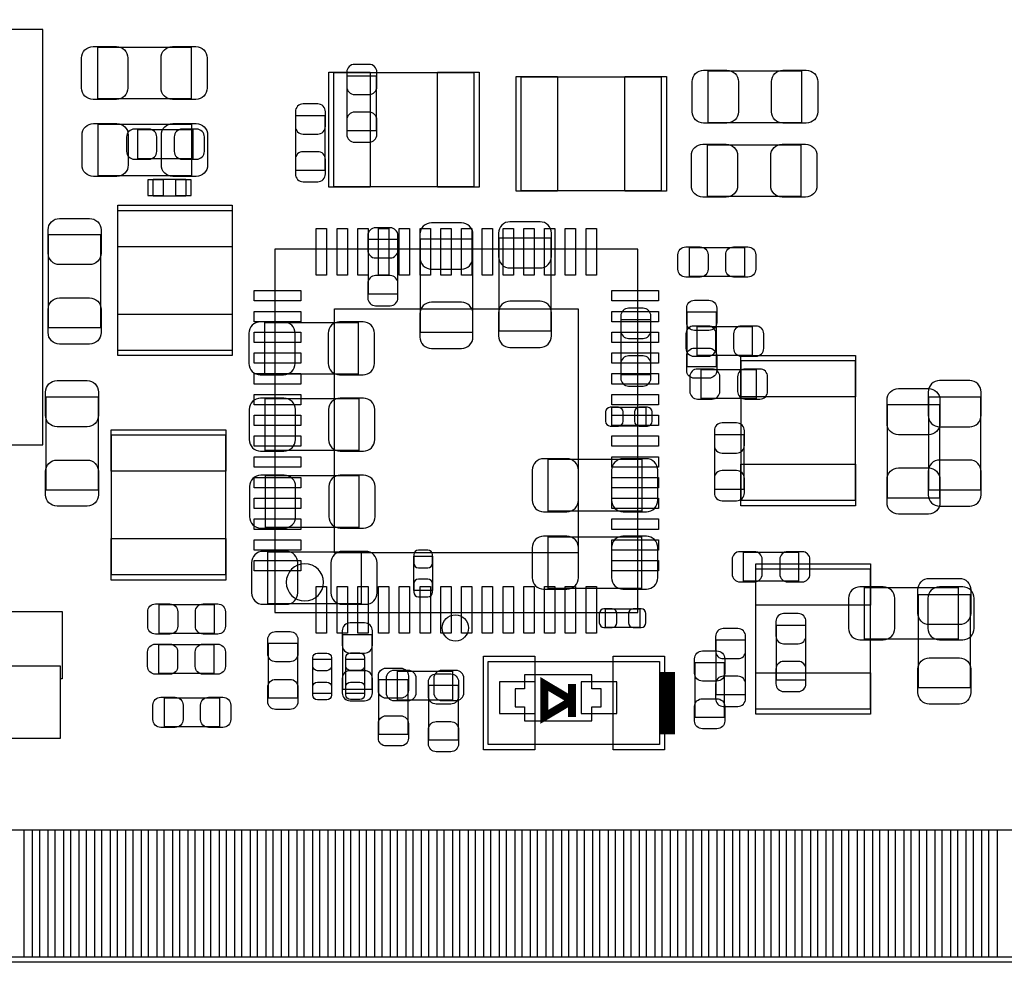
# Model space of a CAD drawing. Extents: x 7.2 to 74.8, y 34 to 67.
# Tile 3 of 7: x 30.3 to 49.3, y 34 to 52.2. Entities that reach past the tile are written whole.
import ezdxf

# ---------------------------------------------------------------- set-up
doc = ezdxf.new("R2010")
doc.units = 0
for name, color, linetype in [('BG_OUTLINE', 80, 'CONTINUOUS'), ('PG_ASSEMBLY_BOTTOM', 30, 'CONTINUOUS'), ('PG_ASSEMBLY_TOP', 253, 'CONTINUOUS'), ('PIN_BOTTOM', 211, 'CONTINUOUS'), ('PIN_TOP', 171, 'CONTINUOUS')]:
    doc.layers.add(name, color=color, linetype=linetype)

msp = doc.modelspace()

# ---------------------------------------------------------------- linework, layer by layer
at = {"layer": 'BG_OUTLINE'}
msp.add_lwpolyline([(74.799952, 55.992776, 0.414214), (72.800972, 53.993796, 0.414214), (74.799952, 51.994816), (74.799952, 33.993836), (23.949152, 33.993836), (23.949152, 37.493956, 0.414214), (23.451312, 37.994336, 0.414214), (22.950932, 37.493956), (22.950932, 33.993836), (7.200392, 33.993836), (7.200392, 51.994816, 0.414214), (9.199372, 53.993796, 0.414214), (7.200392, 55.992776), (7.199884, 66.987928), (74.799952, 66.987928)], format="xyb", close=True, dxfattribs=at)
at = {"layer": 'PG_ASSEMBLY_BOTTOM'}
for points in [[(36.651692, 50.015902), (36.651692, 51.076098), (37.211508, 51.076098), (37.211508, 50.015902)], [(36.220908, 50.314098), (36.220908, 49.253902), (35.661092, 49.253902), (35.661092, 50.314098)], [(33.677098, 49.478692), (32.616902, 49.478692), (32.616902, 50.038508), (33.677098, 50.038508)], [(32.90824, 49.0855), (33.53816, 49.0855), (33.53816, 48.7553), (32.90824, 48.7553)], [(37.058092, 46.866302), (37.058092, 47.926498), (37.617908, 47.926498), (37.617908, 46.866302)], [(39.063422, 47.93234), (39.063422, 46.132496), (38.06317, 46.132496), (38.06317, 47.93234)], [(40.578278, 47.95266), (40.578278, 46.152816), (39.578026, 46.152816), (39.578026, 47.95266)], [(35.0647, 46.324774), (36.864544, 46.324774), (36.864544, 45.324522), (35.0647, 45.324522)], [(42.494708, 46.377098), (42.494708, 45.316902), (41.934892, 45.316902), (41.934892, 46.377098)], [(44.459398, 45.683932), (43.399202, 45.683932), (43.399202, 46.243748), (44.459398, 46.243748)], [(44.535598, 44.855892), (43.475402, 44.855892), (43.475402, 45.415708), (44.535598, 45.415708)], [(35.071558, 44.854876), (36.871402, 44.854876), (36.871402, 43.854624), (35.071558, 43.854624)], [(48.861726, 44.892722), (48.861726, 43.092878), (47.861474, 43.092878), (47.861474, 44.892722)], [(41.74998, 44.687998), (42.409872, 44.687998), (42.409872, 44.327826), (41.74998, 44.327826)], [(43.738292, 43.107102), (43.738292, 44.167298), (44.298108, 44.167298), (44.298108, 43.107102)], [(42.327068, 42.686224), (40.527224, 42.686224), (40.527224, 43.686476), (42.327068, 43.686476)], [(35.076384, 43.371008), (36.876228, 43.371008), (36.876228, 42.370756), (35.076384, 42.370756)], [(42.326814, 41.19499), (40.52697, 41.19499), (40.52697, 42.195242), (42.326814, 42.195242)], [(35.117278, 41.902126), (36.917122, 41.902126), (36.917122, 40.901874), (35.117278, 40.901874)], [(37.93236, 41.15689), (37.93236, 41.816782), (38.292532, 41.816782), (38.292532, 41.15689)], [(44.290742, 41.895268), (45.350938, 41.895268), (45.350938, 41.335452), (44.290742, 41.335452)], [(46.626018, 41.218866), (48.425862, 41.218866), (48.425862, 40.218614), (46.626018, 40.218614)], [(42.290492, 40.444928), (41.6306, 40.444928), (41.6306, 40.8051), (42.290492, 40.8051)], [(45.484288, 40.491918), (45.484288, 39.431722), (44.924472, 39.431722), (44.924472, 40.491918)], [(37.125148, 40.313356), (37.125148, 39.25316), (36.565332, 39.25316), (36.565332, 40.313356)], [(44.320968, 40.204898), (44.320968, 39.144702), (43.761152, 39.144702), (43.761152, 40.204898)], [(37.61994, 39.606728), (38.680136, 39.606728), (38.680136, 39.046912), (37.61994, 39.046912)], [(40.0685, 38.6461), (41.3639, 38.6461), (41.3639, 38.91534), (41.54424, 38.91534), (41.54424, 39.26586), (41.3639, 39.26586), (41.3639, 39.5351), (40.0685, 39.5351), (40.0685, 39.26586), (39.88816, 39.26586), (39.88816, 38.91534), (40.0685, 38.91534)]]:
    msp.add_lwpolyline(points, close=True, dxfattribs=at)
at = {"layer": 'PG_ASSEMBLY_BOTTOM', "const_width": 0.1524}
msp.add_lwpolyline([(40.9829, 38.7223), (40.9829, 39.0398), (40.4495, 38.7223), (40.4495, 39.3573), (40.9829, 39.0398), (40.9829, 39.3573)], dxfattribs=at)
at = {"layer": 'PG_ASSEMBLY_TOP'}
for points in [[(30.7848, 43.9674), (30.7848, 51.9684), (22.7838, 51.9684), (22.7838, 43.9674)], [(33.640522, 51.630326), (33.640522, 50.630074), (31.840678, 50.630074), (31.840678, 51.630326)], [(39.09441, 51.138074), (39.09441, 48.93818), (36.39439, 48.93818), (36.39439, 51.138074)], [(43.611038, 50.172874), (43.611038, 51.173126), (45.410882, 51.173126), (45.410882, 50.172874)], [(40.00373, 48.856646), (40.00373, 51.05654), (42.70375, 51.05654), (42.70375, 48.856646)], [(33.648142, 50.146966), (33.648142, 49.146714), (31.848298, 49.146714), (31.848298, 50.146966)], [(43.595798, 48.747934), (43.595798, 49.748186), (45.395642, 49.748186), (45.395642, 48.747934)], [(34.430462, 45.783246), (32.230568, 45.783246), (32.230568, 48.483266), (34.430462, 48.483266)], [(30.894274, 48.016922), (31.894526, 48.016922), (31.894526, 46.217078), (30.894274, 46.217078)], [(42.254424, 47.73676), (35.254184, 47.73676), (35.254184, 40.73652), (42.254424, 40.73652)], [(44.306998, 47.767748), (44.306998, 47.207932), (43.246802, 47.207932), (43.246802, 47.767748)], [(43.204892, 46.529498), (43.764708, 46.529498), (43.764708, 45.469302), (43.204892, 45.469302)], [(46.443646, 42.89044), (44.243752, 42.89044), (44.243752, 45.59046), (46.443646, 45.59046)], [(31.846012, 43.092878), (30.84576, 43.092878), (30.84576, 44.892722), (31.846012, 44.892722)], [(47.066708, 44.739052), (48.06696, 44.739052), (48.06696, 42.939208), (47.066708, 42.939208)], [(32.103314, 44.1579), (34.303208, 44.1579), (34.303208, 41.45788), (32.103314, 41.45788)], [(28.232608, 40.756586), (29.21762, 40.756586), (29.21762, 41.906698), (30.16758, 41.906698), (30.16758, 40.756586), (31.152592, 40.756586), (31.152592, 39.456614), (31.11754, 39.456614), (31.11754, 38.306502), (30.16758, 38.306502), (30.16758, 39.456614), (29.21762, 39.456614), (29.21762, 38.306502), (28.26766, 38.306502), (28.26766, 39.456614), (28.232608, 39.456614)], [(44.531026, 41.57345), (46.73092, 41.57345), (46.73092, 38.87343), (44.531026, 38.87343)], [(48.662336, 39.2811), (47.662084, 39.2811), (47.662084, 41.080944), (48.662336, 41.080944)], [(34.083498, 40.88892), (34.083498, 40.329104), (33.023302, 40.329104), (33.023302, 40.88892)], [(34.081466, 40.11549), (34.081466, 39.555674), (33.02127, 39.555674), (33.02127, 40.11549)], [(35.129978, 40.145716), (35.689794, 40.145716), (35.689794, 39.08552), (35.129978, 39.08552)], [(35.986212, 39.833042), (36.346384, 39.833042), (36.346384, 39.17315), (35.986212, 39.17315)], [(36.624006, 39.83482), (36.984178, 39.83482), (36.984178, 39.174928), (36.624006, 39.174928)], [(42.672, 39.7891), (42.672, 38.1889), (39.37, 38.1889), (39.37, 39.7891)], [(43.917108, 38.712902), (43.357292, 38.712902), (43.357292, 39.773098), (43.917108, 39.773098)], [(37.261292, 39.442898), (37.821108, 39.442898), (37.821108, 38.382702), (37.261292, 38.382702)], [(38.226492, 39.331138), (38.786308, 39.331138), (38.786308, 38.270942), (38.226492, 38.270942)], [(33.124902, 38.531292), (33.124902, 39.091108), (34.185098, 39.091108), (34.185098, 38.531292)]]:
    msp.add_lwpolyline(points, close=True, dxfattribs=at)
msp.add_lwpolyline([(36.19246, 41.31564, 1), (35.474148, 41.31564, 1), (36.19246, 41.31564)], format="xyb", dxfattribs=at)
at = {"layer": 'PG_ASSEMBLY_TOP', "const_width": 0.29972}
msp.add_lwpolyline([(42.82186, 38.38956), (42.82186, 39.58844)], dxfattribs=at)
at = {"layer": 'PIN_BOTTOM'}
for points in [[(36.641532, 51.145948), (36.641532, 50.86604, 0.414846), (36.791646, 50.715926), (37.071554, 50.715926, 0.414846), (37.221668, 50.86604), (37.221668, 51.145948, 0.414846), (37.071554, 51.296062), (36.791646, 51.296062, 0.414846)], [(35.650932, 50.383948), (35.650932, 50.10404, 0.414846), (35.801046, 49.953926), (36.080954, 49.953926, 0.414846), (36.231068, 50.10404), (36.231068, 50.383948, 0.414846), (36.080954, 50.534062), (35.801046, 50.534062, 0.414846)], [(37.221668, 49.946052), (37.221668, 50.22596, 0.414846), (37.071554, 50.376074), (36.791646, 50.376074, 0.414846), (36.641532, 50.22596), (36.641532, 49.946052, 0.414846), (36.791646, 49.795938), (37.071554, 49.795938, 0.414846)], [(32.547052, 49.468532), (32.82696, 49.468532, 0.414846), (32.977074, 49.618646), (32.977074, 49.898554, 0.414846), (32.82696, 50.048668), (32.547052, 50.048668, 0.414846), (32.396938, 49.898554), (32.396938, 49.618646, 0.414846)], [(33.746948, 50.048668), (33.46704, 50.048668, 0.414846), (33.316926, 49.898554), (33.316926, 49.618646, 0.414846), (33.46704, 49.468532), (33.746948, 49.468532, 0.414846), (33.897062, 49.618646), (33.897062, 49.898554, 0.414846)], [(36.231068, 49.184052), (36.231068, 49.46396, 0.414846), (36.080954, 49.614074), (35.801046, 49.614074, 0.414846), (35.650932, 49.46396), (35.650932, 49.184052, 0.414846), (35.801046, 49.033938), (36.080954, 49.033938, 0.414846)], [(38.053264, 48.02251), (38.053264, 47.572422, 0.414414), (38.273228, 47.352458), (38.853364, 47.352458, 0.414414), (39.073328, 47.572422), (39.073328, 48.02251, 0.414414), (38.853364, 48.242474), (38.273228, 48.242474, 0.414414)], [(39.56812, 48.04283), (39.56812, 47.592742, 0.414414), (39.788084, 47.372778), (40.36822, 47.372778, 0.414414), (40.588184, 47.592742), (40.588184, 48.04283, 0.414414), (40.36822, 48.262794), (39.788084, 48.262794, 0.414414)], [(37.047932, 47.996348), (37.047932, 47.71644, 0.414846), (37.198046, 47.566326), (37.477954, 47.566326, 0.414846), (37.628068, 47.71644), (37.628068, 47.996348, 0.414846), (37.477954, 48.146462), (37.198046, 48.146462, 0.414846)], [(37.628068, 46.796452), (37.628068, 47.07636, 0.414846), (37.477954, 47.226474), (37.198046, 47.226474, 0.414846), (37.047932, 47.07636), (37.047932, 46.796452, 0.414846), (37.198046, 46.646338), (37.477954, 46.646338, 0.414846)], [(39.073328, 46.042326), (39.073328, 46.492414, 0.414414), (38.853364, 46.712378), (38.273228, 46.712378, 0.414414), (38.053264, 46.492414), (38.053264, 46.042326, 0.414414), (38.273228, 45.822362), (38.853364, 45.822362, 0.414414)], [(40.588184, 46.062646), (40.588184, 46.512734, 0.414414), (40.36822, 46.732698), (39.788084, 46.732698, 0.414414), (39.56812, 46.512734), (39.56812, 46.062646, 0.414414), (39.788084, 45.842682), (40.36822, 45.842682, 0.414414)], [(41.924732, 46.446948), (41.924732, 46.16704, 0.414846), (42.074846, 46.016926), (42.354754, 46.016926, 0.414846), (42.504868, 46.16704), (42.504868, 46.446948, 0.414846), (42.354754, 46.597062), (42.074846, 46.597062, 0.414846)], [(34.97453, 45.314616), (35.424618, 45.314616, 0.414414), (35.644582, 45.53458), (35.644582, 46.114716, 0.414414), (35.424618, 46.33468), (34.97453, 46.33468, 0.414414), (34.754566, 46.114716), (34.754566, 45.53458, 0.414414)], [(36.954714, 46.33468), (36.504626, 46.33468, 0.414414), (36.284662, 46.114716), (36.284662, 45.53458, 0.414414), (36.504626, 45.314616), (36.954714, 45.314616, 0.414414), (37.174678, 45.53458), (37.174678, 46.114716, 0.414414)], [(43.329352, 45.673772), (43.60926, 45.673772, 0.414846), (43.759374, 45.823886), (43.759374, 46.103794, 0.414846), (43.60926, 46.253908), (43.329352, 46.253908, 0.414846), (43.179238, 46.103794), (43.179238, 45.823886, 0.414846)], [(44.529248, 46.253908), (44.24934, 46.253908, 0.414846), (44.099226, 46.103794), (44.099226, 45.823886, 0.414846), (44.24934, 45.673772), (44.529248, 45.673772, 0.414846), (44.679362, 45.823886), (44.679362, 46.103794, 0.414846)], [(42.504868, 45.247052), (42.504868, 45.52696, 0.414846), (42.354754, 45.677074), (42.074846, 45.677074, 0.414846), (41.924732, 45.52696), (41.924732, 45.247052, 0.414846), (42.074846, 45.096938), (42.354754, 45.096938, 0.414846)], [(43.405552, 44.845732), (43.68546, 44.845732, 0.414846), (43.835574, 44.995846), (43.835574, 45.275754, 0.414846), (43.68546, 45.425868), (43.405552, 45.425868, 0.414846), (43.255438, 45.275754), (43.255438, 44.995846, 0.414846)], [(44.605448, 45.425868), (44.32554, 45.425868, 0.414846), (44.175426, 45.275754), (44.175426, 44.995846, 0.414846), (44.32554, 44.845732), (44.605448, 44.845732, 0.414846), (44.755562, 44.995846), (44.755562, 45.275754, 0.414846)], [(47.851568, 44.982892), (47.851568, 44.532804, 0.414414), (48.071532, 44.31284), (48.651668, 44.31284, 0.414414), (48.871632, 44.532804), (48.871632, 44.982892, 0.414414), (48.651668, 45.202856), (48.071532, 45.202856, 0.414414)], [(34.981388, 43.844718), (35.431476, 43.844718, 0.414414), (35.65144, 44.064682), (35.65144, 44.644818, 0.414414), (35.431476, 44.864782), (34.981388, 44.864782, 0.414414), (34.761424, 44.644818), (34.761424, 44.064682, 0.414414)], [(36.961572, 44.864782), (36.511484, 44.864782, 0.414414), (36.29152, 44.644818), (36.29152, 44.064682, 0.414414), (36.511484, 43.844718), (36.961572, 43.844718, 0.414414), (37.181536, 44.064682), (37.181536, 44.644818, 0.414414)], [(41.720008, 44.327826), (41.880028, 44.327826, 0.413587), (41.969944, 44.417996), (41.969944, 44.597828, 0.413587), (41.880028, 44.687998), (41.720008, 44.687998, 0.413587), (41.630092, 44.597828), (41.630092, 44.417996, 0.413587)], [(42.439844, 44.687998), (42.279824, 44.687998, 0.413587), (42.189908, 44.597828), (42.189908, 44.417996, 0.413587), (42.279824, 44.327826), (42.439844, 44.327826, 0.413587), (42.52976, 44.417996), (42.52976, 44.597828, 0.413587)], [(43.728132, 44.237148), (43.728132, 43.95724, 0.414846), (43.878246, 43.807126), (44.158154, 43.807126, 0.414846), (44.308268, 43.95724), (44.308268, 44.237148, 0.414846), (44.158154, 44.387262), (43.878246, 44.387262, 0.414846)], [(40.437054, 42.676318), (40.887142, 42.676318, 0.414414), (41.107106, 42.896282), (41.107106, 43.476418, 0.414414), (40.887142, 43.696382), (40.437054, 43.696382, 0.414414), (40.21709, 43.476418), (40.21709, 42.896282, 0.414414)], [(42.417238, 43.696382), (41.96715, 43.696382, 0.414414), (41.747186, 43.476418), (41.747186, 42.896282, 0.414414), (41.96715, 42.676318), (42.417238, 42.676318, 0.414414), (42.637202, 42.896282), (42.637202, 43.476418, 0.414414)], [(48.871632, 43.002708), (48.871632, 43.452796, 0.414414), (48.651668, 43.67276), (48.071532, 43.67276, 0.414414), (47.851568, 43.452796), (47.851568, 43.002708, 0.414414), (48.071532, 42.782744), (48.651668, 42.782744, 0.414414)], [(34.986214, 42.36085), (35.436302, 42.36085, 0.414414), (35.656266, 42.580814), (35.656266, 43.16095, 0.414414), (35.436302, 43.380914), (34.986214, 43.380914, 0.414414), (34.76625, 43.16095), (34.76625, 42.580814, 0.414414)], [(36.966398, 43.380914), (36.51631, 43.380914, 0.414414), (36.296346, 43.16095), (36.296346, 42.580814, 0.414414), (36.51631, 42.36085), (36.966398, 42.36085, 0.414414), (37.186362, 42.580814), (37.186362, 43.16095, 0.414414)], [(44.308268, 43.037252), (44.308268, 43.31716, 0.414846), (44.158154, 43.467274), (43.878246, 43.467274, 0.414846), (43.728132, 43.31716), (43.728132, 43.037252, 0.414846), (43.878246, 42.887138), (44.158154, 42.887138, 0.414846)], [(40.4368, 41.185084), (40.886888, 41.185084, 0.414414), (41.106852, 41.405048), (41.106852, 41.985184, 0.414414), (40.886888, 42.205148), (40.4368, 42.205148, 0.414414), (40.216836, 41.985184), (40.216836, 41.405048, 0.414414)], [(42.416984, 42.205148), (41.966896, 42.205148, 0.414414), (41.746932, 41.985184), (41.746932, 41.405048, 0.414414), (41.966896, 41.185084), (42.416984, 41.185084, 0.414414), (42.636948, 41.405048), (42.636948, 41.985184, 0.414414)], [(35.027108, 40.891968), (35.477196, 40.891968, 0.414414), (35.69716, 41.111932), (35.69716, 41.692068, 0.414414), (35.477196, 41.912032), (35.027108, 41.912032, 0.414414), (34.807144, 41.692068), (34.807144, 41.111932, 0.414414)], [(37.007292, 41.912032), (36.557204, 41.912032, 0.414414), (36.33724, 41.692068), (36.33724, 41.111932, 0.414414), (36.557204, 40.891968), (37.007292, 40.891968, 0.414414), (37.227256, 41.111932), (37.227256, 41.692068, 0.414414)], [(37.93236, 41.846754), (37.93236, 41.686734, 0.413587), (38.02253, 41.596818), (38.202362, 41.596818, 0.413587), (38.292532, 41.686734), (38.292532, 41.846754, 0.413587), (38.202362, 41.93667), (38.02253, 41.93667, 0.413587)], [(44.220892, 41.325292), (44.5008, 41.325292, 0.414846), (44.650914, 41.475406), (44.650914, 41.755314, 0.414846), (44.5008, 41.905428), (44.220892, 41.905428, 0.414846), (44.070778, 41.755314), (44.070778, 41.475406, 0.414846)], [(45.420788, 41.905428), (45.14088, 41.905428, 0.414846), (44.990766, 41.755314), (44.990766, 41.475406, 0.414846), (45.14088, 41.325292), (45.420788, 41.325292, 0.414846), (45.570902, 41.475406), (45.570902, 41.755314, 0.414846)], [(38.292532, 41.126918), (38.292532, 41.286938, 0.413587), (38.202362, 41.376854), (38.02253, 41.376854, 0.413587), (37.93236, 41.286938), (37.93236, 41.126918, 0.413587), (38.02253, 41.037002), (38.202362, 41.037002, 0.413587)], [(46.535848, 40.208708), (46.985936, 40.208708, 0.414414), (47.2059, 40.428672), (47.2059, 41.008808, 0.414414), (46.985936, 41.228772), (46.535848, 41.228772, 0.414414), (46.315884, 41.008808), (46.315884, 40.428672, 0.414414)], [(48.516032, 41.228772), (48.065944, 41.228772, 0.414414), (47.84598, 41.008808), (47.84598, 40.428672, 0.414414), (48.065944, 40.208708), (48.516032, 40.208708, 0.414414), (48.735996, 40.428672), (48.735996, 41.008808, 0.414414)], [(41.600628, 40.444928), (41.760648, 40.444928, 0.413587), (41.850564, 40.535098), (41.850564, 40.71493, 0.413587), (41.760648, 40.8051), (41.600628, 40.8051, 0.413587), (41.510712, 40.71493), (41.510712, 40.535098, 0.413587)], [(42.320464, 40.8051), (42.160444, 40.8051, 0.413587), (42.070528, 40.71493), (42.070528, 40.535098, 0.413587), (42.160444, 40.444928), (42.320464, 40.444928, 0.413587), (42.41038, 40.535098), (42.41038, 40.71493, 0.413587)], [(44.914312, 40.561768), (44.914312, 40.28186, 0.414846), (45.064426, 40.131746), (45.344334, 40.131746, 0.414846), (45.494448, 40.28186), (45.494448, 40.561768, 0.414846), (45.344334, 40.711882), (45.064426, 40.711882, 0.414846)], [(36.555172, 40.383206), (36.555172, 40.103298, 0.414846), (36.705286, 39.953184), (36.985194, 39.953184, 0.414846), (37.135308, 40.103298), (37.135308, 40.383206, 0.414846), (36.985194, 40.53332), (36.705286, 40.53332, 0.414846)], [(43.750992, 40.274748), (43.750992, 39.99484, 0.414846), (43.901106, 39.844726), (44.181014, 39.844726, 0.414846), (44.331128, 39.99484), (44.331128, 40.274748, 0.414846), (44.181014, 40.424862), (43.901106, 40.424862, 0.414846)], [(45.494448, 39.361872), (45.494448, 39.64178, 0.414846), (45.344334, 39.791894), (45.064426, 39.791894, 0.414846), (44.914312, 39.64178), (44.914312, 39.361872, 0.414846), (45.064426, 39.211758), (45.344334, 39.211758, 0.414846)], [(37.135308, 39.18331), (37.135308, 39.463218, 0.414846), (36.985194, 39.613332), (36.705286, 39.613332, 0.414846), (36.555172, 39.463218), (36.555172, 39.18331, 0.414846), (36.705286, 39.033196), (36.985194, 39.033196, 0.414846)], [(37.55009, 39.036752), (37.829998, 39.036752, 0.414846), (37.980112, 39.186866), (37.980112, 39.466774, 0.414846), (37.829998, 39.616888), (37.55009, 39.616888, 0.414846), (37.399976, 39.466774), (37.399976, 39.186866, 0.414846)], [(38.749986, 39.616888), (38.470078, 39.616888, 0.414846), (38.319964, 39.466774), (38.319964, 39.186866, 0.414846), (38.470078, 39.036752), (38.749986, 39.036752, 0.414846), (38.9001, 39.186866), (38.9001, 39.466774, 0.414846)], [(44.331128, 39.074852), (44.331128, 39.35476, 0.414846), (44.181014, 39.504874), (43.901106, 39.504874, 0.414846), (43.750992, 39.35476), (43.750992, 39.074852, 0.414846), (43.901106, 38.924738), (44.181014, 38.924738, 0.414846)]]:
    msp.add_lwpolyline(points, format="xyb", close=True, dxfattribs=at)
for points in [[(32.803846, 49.0728), (32.803846, 48.768), (33.108646, 48.768), (33.108646, 49.0728)], [(33.337754, 49.0728), (33.337754, 48.768), (33.642554, 48.768), (33.642554, 49.0728)], [(39.5859, 39.3954), (39.5859, 38.7858), (40.2717, 38.7858), (40.2717, 39.3954)], [(41.1607, 39.395654), (41.1607, 38.786054), (41.8465, 38.786054), (41.8465, 39.395654)], [(30.421834, 34.093912), (30.421834, 36.543742), (30.879034, 36.543742), (30.879034, 34.093912)], [(31.021782, 34.093912), (31.021782, 36.543742), (31.478982, 36.543742), (31.478982, 34.093912)], [(31.62173, 34.093912), (31.62173, 36.543742), (32.07893, 36.543742), (32.07893, 34.093912)], [(32.221678, 34.093912), (32.221678, 36.543742), (32.678878, 36.543742), (32.678878, 34.093912)], [(32.82188, 34.093912), (32.82188, 36.543742), (33.27908, 36.543742), (33.27908, 34.093912)], [(33.421828, 34.093912), (33.421828, 36.543742), (33.879028, 36.543742), (33.879028, 34.093912)], [(34.021776, 34.093912), (34.021776, 36.543742), (34.478976, 36.543742), (34.478976, 34.093912)], [(34.621724, 34.093912), (34.621724, 36.543742), (35.078924, 36.543742), (35.078924, 34.093912)], [(35.221672, 34.093912), (35.221672, 36.543742), (35.678872, 36.543742), (35.678872, 34.093912)], [(35.821874, 34.093912), (35.821874, 36.543742), (36.279074, 36.543742), (36.279074, 34.093912)], [(36.421822, 34.093912), (36.421822, 36.543742), (36.879022, 36.543742), (36.879022, 34.093912)], [(37.02177, 34.093912), (37.02177, 36.543742), (37.47897, 36.543742), (37.47897, 34.093912)], [(37.621718, 34.093912), (37.621718, 36.543742), (38.078918, 36.543742), (38.078918, 34.093912)], [(38.221666, 34.093912), (38.221666, 36.543742), (38.678866, 36.543742), (38.678866, 34.093912)], [(38.821868, 34.093912), (38.821868, 36.543742), (39.279068, 36.543742), (39.279068, 34.093912)], [(39.421816, 34.093912), (39.421816, 36.543742), (39.879016, 36.543742), (39.879016, 34.093912)], [(40.021764, 34.093912), (40.021764, 36.543742), (40.478964, 36.543742), (40.478964, 34.093912)], [(40.621712, 34.093912), (40.621712, 36.543742), (41.078912, 36.543742), (41.078912, 34.093912)], [(41.221914, 34.093912), (41.221914, 36.543742), (41.679114, 36.543742), (41.679114, 34.093912)], [(41.821862, 34.093912), (41.821862, 36.543742), (42.279062, 36.543742), (42.279062, 34.093912)], [(42.42181, 34.093912), (42.42181, 36.543742), (42.87901, 36.543742), (42.87901, 34.093912)], [(43.021758, 34.093912), (43.021758, 36.543742), (43.478958, 36.543742), (43.478958, 34.093912)], [(43.621706, 34.093912), (43.621706, 36.543742), (44.078906, 36.543742), (44.078906, 34.093912)], [(44.221908, 34.093912), (44.221908, 36.543742), (44.679108, 36.543742), (44.679108, 34.093912)], [(44.821856, 34.093912), (44.821856, 36.543742), (45.279056, 36.543742), (45.279056, 34.093912)], [(45.421804, 34.093912), (45.421804, 36.543742), (45.879004, 36.543742), (45.879004, 34.093912)], [(46.021752, 34.093912), (46.021752, 36.543742), (46.478952, 36.543742), (46.478952, 34.093912)], [(46.6217, 34.093912), (46.6217, 36.543742), (47.0789, 36.543742), (47.0789, 34.093912)], [(47.221902, 34.093912), (47.221902, 36.543742), (47.679102, 36.543742), (47.679102, 34.093912)], [(47.82185, 34.093912), (47.82185, 36.543742), (48.27905, 36.543742), (48.27905, 34.093912)], [(48.421798, 34.093912), (48.421798, 36.543742), (48.878998, 36.543742), (48.878998, 34.093912)], [(49.021746, 34.093912), (49.021746, 36.543742), (49.478946, 36.543742), (49.478946, 34.093912)]]:
    msp.add_lwpolyline(points, close=True, dxfattribs=at)
msp.add_circle((38.735, 40.4368), 0.254, dxfattribs=at)
at = {"layer": 'PIN_TOP'}
for points in [[(31.750508, 51.640232), (32.200596, 51.640232, -0.414414), (32.42056, 51.420268), (32.42056, 50.840132, -0.414414), (32.200596, 50.620168), (31.750508, 50.620168, -0.414414), (31.530544, 50.840132), (31.530544, 51.420268, -0.414414)], [(33.730692, 50.620168), (33.280604, 50.620168, -0.414414), (33.06064, 50.840132), (33.06064, 51.420268, -0.414414), (33.280604, 51.640232), (33.730692, 51.640232, -0.414414), (33.950656, 51.420268), (33.950656, 50.840132, -0.414414)], [(43.520868, 51.183032), (43.970956, 51.183032, -0.414414), (44.19092, 50.963068), (44.19092, 50.382932, -0.414414), (43.970956, 50.162968), (43.520868, 50.162968, -0.414414), (43.300904, 50.382932), (43.300904, 50.963068, -0.414414)], [(45.501052, 50.162968), (45.050964, 50.162968, -0.414414), (44.831, 50.382932), (44.831, 50.963068, -0.414414), (45.050964, 51.183032), (45.501052, 51.183032, -0.414414), (45.721016, 50.963068), (45.721016, 50.382932, -0.414414)], [(31.758128, 50.156872), (32.208216, 50.156872, -0.414414), (32.42818, 49.936908), (32.42818, 49.356772, -0.414414), (32.208216, 49.136808), (31.758128, 49.136808, -0.414414), (31.538164, 49.356772), (31.538164, 49.936908, -0.414414)], [(33.738312, 49.136808), (33.288224, 49.136808, -0.414414), (33.06826, 49.356772), (33.06826, 49.936908, -0.414414), (33.288224, 50.156872), (33.738312, 50.156872, -0.414414), (33.958276, 49.936908), (33.958276, 49.356772, -0.414414)], [(43.505628, 49.758092), (43.955716, 49.758092, -0.414414), (44.17568, 49.538128), (44.17568, 48.957992, -0.414414), (43.955716, 48.738028), (43.505628, 48.738028, -0.414414), (43.285664, 48.957992), (43.285664, 49.538128, -0.414414)], [(45.485812, 48.738028), (45.035724, 48.738028, -0.414414), (44.81576, 48.957992), (44.81576, 49.538128, -0.414414), (45.035724, 49.758092), (45.485812, 49.758092, -0.414414), (45.705776, 49.538128), (45.705776, 48.957992, -0.414414)], [(31.904432, 48.107092), (31.904432, 47.657004, -0.414414), (31.684468, 47.43704), (31.104332, 47.43704, -0.414414), (30.884368, 47.657004), (30.884368, 48.107092, -0.414414), (31.104332, 48.327056), (31.684468, 48.327056, -0.414414)], [(43.176952, 47.777908), (43.45686, 47.777908, -0.414846), (43.606974, 47.627794), (43.606974, 47.347886, -0.414846), (43.45686, 47.197772), (43.176952, 47.197772, -0.414846), (43.026838, 47.347886), (43.026838, 47.627794, -0.414846)], [(44.376848, 47.197772), (44.09694, 47.197772, -0.414846), (43.946826, 47.347886), (43.946826, 47.627794, -0.414846), (44.09694, 47.777908), (44.376848, 47.777908, -0.414846), (44.526962, 47.627794), (44.526962, 47.347886, -0.414846)], [(30.884368, 46.126908), (30.884368, 46.576996, -0.414414), (31.104332, 46.79696), (31.684468, 46.79696, -0.414414), (31.904432, 46.576996), (31.904432, 46.126908, -0.414414), (31.684468, 45.906944), (31.104332, 45.906944, -0.414414)], [(43.774868, 46.599348), (43.774868, 46.31944, -0.414846), (43.624754, 46.169326), (43.344846, 46.169326, -0.414846), (43.194732, 46.31944), (43.194732, 46.599348, -0.414846), (43.344846, 46.749462), (43.624754, 46.749462, -0.414846)], [(43.194732, 45.399452), (43.194732, 45.67936, -0.414846), (43.344846, 45.829474), (43.624754, 45.829474, -0.414846), (43.774868, 45.67936), (43.774868, 45.399452, -0.414846), (43.624754, 45.249338), (43.344846, 45.249338, -0.414846)], [(31.855918, 44.982892), (31.855918, 44.532804, -0.414414), (31.635954, 44.31284), (31.055818, 44.31284, -0.414414), (30.835854, 44.532804), (30.835854, 44.982892, -0.414414), (31.055818, 45.202856), (31.635954, 45.202856, -0.414414)], [(48.076866, 44.829222), (48.076866, 44.379134, -0.414414), (47.856902, 44.15917), (47.276766, 44.15917, -0.414414), (47.056802, 44.379134), (47.056802, 44.829222, -0.414414), (47.276766, 45.049186), (47.856902, 45.049186, -0.414414)], [(30.835854, 43.002708), (30.835854, 43.452796, -0.414414), (31.055818, 43.67276), (31.635954, 43.67276, -0.414414), (31.855918, 43.452796), (31.855918, 43.002708, -0.414414), (31.635954, 42.782744), (31.055818, 42.782744, -0.414414)], [(47.056802, 42.849038), (47.056802, 43.299126, -0.414414), (47.276766, 43.51909), (47.856902, 43.51909, -0.414414), (48.076866, 43.299126), (48.076866, 42.849038, -0.414414), (47.856902, 42.629074), (47.276766, 42.629074, -0.414414)], [(48.672242, 41.171114), (48.672242, 40.721026, -0.414414), (48.452278, 40.501062), (47.872142, 40.501062, -0.414414), (47.652178, 40.721026), (47.652178, 41.171114, -0.414414), (47.872142, 41.391078), (48.452278, 41.391078, -0.414414)], [(32.953452, 40.89908), (33.23336, 40.89908, -0.414846), (33.383474, 40.748966), (33.383474, 40.469058, -0.414846), (33.23336, 40.318944), (32.953452, 40.318944, -0.414846), (32.803338, 40.469058), (32.803338, 40.748966, -0.414846)], [(34.153348, 40.318944), (33.87344, 40.318944, -0.414846), (33.723326, 40.469058), (33.723326, 40.748966, -0.414846), (33.87344, 40.89908), (34.153348, 40.89908, -0.414846), (34.303462, 40.748966), (34.303462, 40.469058, -0.414846)], [(35.699954, 40.215566), (35.699954, 39.935658, -0.414846), (35.54984, 39.785544), (35.269932, 39.785544, -0.414846), (35.119818, 39.935658), (35.119818, 40.215566, -0.414846), (35.269932, 40.36568), (35.54984, 40.36568, -0.414846)], [(32.95142, 40.12565), (33.231328, 40.12565, -0.414846), (33.381442, 39.975536), (33.381442, 39.695628, -0.414846), (33.231328, 39.545514), (32.95142, 39.545514, -0.414846), (32.801306, 39.695628), (32.801306, 39.975536, -0.414846)], [(34.151316, 39.545514), (33.871408, 39.545514, -0.414846), (33.721294, 39.695628), (33.721294, 39.975536, -0.414846), (33.871408, 40.12565), (34.151316, 40.12565, -0.414846), (34.30143, 39.975536), (34.30143, 39.695628, -0.414846)], [(36.346384, 39.863014), (36.346384, 39.702994, -0.413587), (36.256214, 39.613078), (36.076382, 39.613078, -0.413587), (35.986212, 39.702994), (35.986212, 39.863014, -0.413587), (36.076382, 39.95293), (36.256214, 39.95293, -0.413587)], [(36.984178, 39.864792), (36.984178, 39.704772, -0.413587), (36.894008, 39.614856), (36.714176, 39.614856, -0.413587), (36.624006, 39.704772), (36.624006, 39.864792, -0.413587), (36.714176, 39.954708), (36.894008, 39.954708, -0.413587)], [(43.927268, 39.842948), (43.927268, 39.56304, -0.414846), (43.777154, 39.412926), (43.497246, 39.412926, -0.414846), (43.347132, 39.56304), (43.347132, 39.842948, -0.414846), (43.497246, 39.993062), (43.777154, 39.993062, -0.414846)], [(47.652178, 39.19093), (47.652178, 39.641018, -0.414414), (47.872142, 39.860982), (48.452278, 39.860982, -0.414414), (48.672242, 39.641018), (48.672242, 39.19093, -0.414414), (48.452278, 38.970966), (47.872142, 38.970966, -0.414414)], [(37.831268, 39.512748), (37.831268, 39.23284, -0.414846), (37.681154, 39.082726), (37.401246, 39.082726, -0.414846), (37.251132, 39.23284), (37.251132, 39.512748, -0.414846), (37.401246, 39.662862), (37.681154, 39.662862, -0.414846)], [(38.796468, 39.400988), (38.796468, 39.12108, -0.414846), (38.646354, 38.970966), (38.366446, 38.970966, -0.414846), (38.216332, 39.12108), (38.216332, 39.400988, -0.414846), (38.366446, 39.551102), (38.646354, 39.551102, -0.414846)], [(35.119818, 39.01567), (35.119818, 39.295578, -0.414846), (35.269932, 39.445692), (35.54984, 39.445692, -0.414846), (35.699954, 39.295578), (35.699954, 39.01567, -0.414846), (35.54984, 38.865556), (35.269932, 38.865556, -0.414846)], [(35.986212, 39.143178), (35.986212, 39.303198, -0.413587), (36.076382, 39.393114), (36.256214, 39.393114, -0.413587), (36.346384, 39.303198), (36.346384, 39.143178, -0.413587), (36.256214, 39.053262), (36.076382, 39.053262, -0.413587)], [(36.624006, 39.144956), (36.624006, 39.304976, -0.413587), (36.714176, 39.394892), (36.894008, 39.394892, -0.413587), (36.984178, 39.304976), (36.984178, 39.144956, -0.413587), (36.894008, 39.05504), (36.714176, 39.05504, -0.413587)], [(33.055052, 39.101268), (33.33496, 39.101268, -0.414846), (33.485074, 38.951154), (33.485074, 38.671246, -0.414846), (33.33496, 38.521132), (33.055052, 38.521132, -0.414846), (32.904938, 38.671246), (32.904938, 38.951154, -0.414846)], [(34.254948, 38.521132), (33.97504, 38.521132, -0.414846), (33.824926, 38.671246), (33.824926, 38.951154, -0.414846), (33.97504, 39.101268), (34.254948, 39.101268, -0.414846), (34.405062, 38.951154), (34.405062, 38.671246, -0.414846)], [(43.347132, 38.643052), (43.347132, 38.92296, -0.414846), (43.497246, 39.073074), (43.777154, 39.073074, -0.414846), (43.927268, 38.92296), (43.927268, 38.643052, -0.414846), (43.777154, 38.492938), (43.497246, 38.492938, -0.414846)], [(37.251132, 38.312852), (37.251132, 38.59276, -0.414846), (37.401246, 38.742874), (37.681154, 38.742874, -0.414846), (37.831268, 38.59276), (37.831268, 38.312852, -0.414846), (37.681154, 38.162738), (37.401246, 38.162738, -0.414846)], [(38.216332, 38.201092), (38.216332, 38.481, -0.414846), (38.366446, 38.631114), (38.646354, 38.631114, -0.414846), (38.796468, 38.481), (38.796468, 38.201092, -0.414846), (38.646354, 38.050978), (38.366446, 38.050978, -0.414846)]]:
    msp.add_lwpolyline(points, format="xyb", close=True, dxfattribs=at)
for points in [[(37.09543, 51.1429), (37.09543, 48.9331), (36.29533, 48.9331), (36.29533, 51.1429)], [(39.19347, 51.1429), (39.19347, 48.9331), (38.39337, 48.9331), (38.39337, 51.1429)], [(39.90467, 48.85182), (39.90467, 51.06162), (40.70477, 51.06162), (40.70477, 48.85182)], [(42.00271, 48.85182), (42.00271, 51.06162), (42.80281, 51.06162), (42.80281, 48.85182)], [(34.435288, 47.782226), (32.225488, 47.782226), (32.225488, 48.582326), (34.435288, 48.582326)], [(36.054284, 47.236634), (36.054284, 48.136556), (36.254182, 48.136556), (36.254182, 47.236634)], [(36.454334, 47.236634), (36.454334, 48.136556), (36.654232, 48.136556), (36.654232, 47.236634)], [(36.85413, 47.236634), (36.85413, 48.136556), (37.054028, 48.136556), (37.054028, 47.236634)], [(37.25418, 47.236634), (37.25418, 48.136556), (37.454078, 48.136556), (37.454078, 47.236634)], [(37.65423, 47.236634), (37.65423, 48.136556), (37.854128, 48.136556), (37.854128, 47.236634)], [(38.05428, 47.236634), (38.05428, 48.136556), (38.254178, 48.136556), (38.254178, 47.236634)], [(38.45433, 47.236634), (38.45433, 48.136556), (38.654228, 48.136556), (38.654228, 47.236634)], [(38.854126, 47.236634), (38.854126, 48.136556), (39.054024, 48.136556), (39.054024, 47.236634)], [(39.254176, 47.236634), (39.254176, 48.136556), (39.454074, 48.136556), (39.454074, 47.236634)], [(39.654226, 47.236634), (39.654226, 48.136556), (39.854124, 48.136556), (39.854124, 47.236634)], [(40.054276, 47.236634), (40.054276, 48.136556), (40.254174, 48.136556), (40.254174, 47.236634)], [(40.454326, 47.236634), (40.454326, 48.136556), (40.654224, 48.136556), (40.654224, 47.236634)], [(40.854122, 47.236634), (40.854122, 48.136556), (41.05402, 48.136556), (41.05402, 47.236634)], [(41.254172, 47.236634), (41.254172, 48.136556), (41.45407, 48.136556), (41.45407, 47.236634)], [(34.854261, 46.936533), (35.754183, 46.936533), (35.754183, 46.736635), (34.854261, 46.736635)], [(41.754425, 46.936533), (42.654347, 46.936533), (42.654347, 46.736635), (41.754425, 46.736635)], [(34.854261, 46.536483), (35.754183, 46.536483), (35.754183, 46.336585), (34.854261, 46.336585)], [(41.104312, 46.586648), (41.104312, 41.886632), (36.404296, 41.886632), (36.404296, 46.586648)], [(41.754425, 46.536483), (42.654347, 46.536483), (42.654347, 46.336585), (41.754425, 46.336585)], [(34.435288, 45.684186), (32.225488, 45.684186), (32.225488, 46.484286), (34.435288, 46.484286)], [(34.854261, 46.136687), (35.754183, 46.136687), (35.754183, 45.936789), (34.854261, 45.936789)], [(41.754425, 46.136687), (42.654347, 46.136687), (42.654347, 45.936789), (41.754425, 45.936789)], [(34.854261, 45.736637), (35.754183, 45.736637), (35.754183, 45.536739), (34.854261, 45.536739)], [(41.754425, 45.736637), (42.654347, 45.736637), (42.654347, 45.536739), (41.754425, 45.536739)], [(46.448472, 44.88942), (44.238672, 44.88942), (44.238672, 45.68952), (46.448472, 45.68952)], [(34.854261, 45.336587), (35.754183, 45.336587), (35.754183, 45.136689), (34.854261, 45.136689)], [(41.754425, 45.336587), (42.654347, 45.336587), (42.654347, 45.136689), (41.754425, 45.136689)], [(34.854261, 44.936537), (35.754183, 44.936537), (35.754183, 44.736639), (34.854261, 44.736639)], [(41.754425, 44.936537), (42.654347, 44.936537), (42.654347, 44.736639), (41.754425, 44.736639)], [(34.854261, 44.536487), (35.754183, 44.536487), (35.754183, 44.336589), (34.854261, 44.336589)], [(41.754425, 44.536487), (42.654347, 44.536487), (42.654347, 44.336589), (41.754425, 44.336589)], [(32.098488, 44.25696), (34.308288, 44.25696), (34.308288, 43.45686), (32.098488, 43.45686)], [(34.854261, 44.136691), (35.754183, 44.136691), (35.754183, 43.936793), (34.854261, 43.936793)], [(41.754425, 44.136691), (42.654347, 44.136691), (42.654347, 43.936793), (41.754425, 43.936793)], [(34.854261, 43.736641), (35.754183, 43.736641), (35.754183, 43.536743), (34.854261, 43.536743)], [(41.754425, 43.736641), (42.654347, 43.736641), (42.654347, 43.536743), (41.754425, 43.536743)], [(46.448472, 42.79138), (44.238672, 42.79138), (44.238672, 43.59148), (46.448472, 43.59148)], [(34.854261, 43.336591), (35.754183, 43.336591), (35.754183, 43.136693), (34.854261, 43.136693)], [(41.754425, 43.336591), (42.654347, 43.336591), (42.654347, 43.136693), (41.754425, 43.136693)], [(34.854261, 42.936541), (35.754183, 42.936541), (35.754183, 42.736643), (34.854261, 42.736643)], [(41.754425, 42.936541), (42.654347, 42.936541), (42.654347, 42.736643), (41.754425, 42.736643)], [(34.854261, 42.536491), (35.754183, 42.536491), (35.754183, 42.336593), (34.854261, 42.336593)], [(41.754425, 42.536491), (42.654347, 42.536491), (42.654347, 42.336593), (41.754425, 42.336593)], [(32.098488, 42.15892), (34.308288, 42.15892), (34.308288, 41.35882), (32.098488, 41.35882)], [(34.854261, 42.136695), (35.754183, 42.136695), (35.754183, 41.936797), (34.854261, 41.936797)], [(41.754425, 42.136695), (42.654347, 42.136695), (42.654347, 41.936797), (41.754425, 41.936797)], [(34.854261, 41.736645), (35.754183, 41.736645), (35.754183, 41.536747), (34.854261, 41.536747)], [(41.754425, 41.736645), (42.654347, 41.736645), (42.654347, 41.536747), (41.754425, 41.536747)], [(44.5262, 41.67251), (46.736, 41.67251), (46.736, 40.87241), (44.5262, 40.87241)], [(36.054284, 40.33647), (36.054284, 41.236392), (36.254182, 41.236392), (36.254182, 40.33647)], [(36.454334, 40.33647), (36.454334, 41.236392), (36.654232, 41.236392), (36.654232, 40.33647)], [(36.85413, 40.33647), (36.85413, 41.236392), (37.054028, 41.236392), (37.054028, 40.33647)], [(37.25418, 40.33647), (37.25418, 41.236392), (37.454078, 41.236392), (37.454078, 40.33647)], [(37.65423, 40.33647), (37.65423, 41.236392), (37.854128, 41.236392), (37.854128, 40.33647)], [(38.05428, 40.33647), (38.05428, 41.236392), (38.254178, 41.236392), (38.254178, 40.33647)], [(38.45433, 40.33647), (38.45433, 41.236392), (38.654228, 41.236392), (38.654228, 40.33647)], [(38.854126, 40.33647), (38.854126, 41.236392), (39.054024, 41.236392), (39.054024, 40.33647)], [(39.254176, 40.33647), (39.254176, 41.236392), (39.454074, 41.236392), (39.454074, 40.33647)], [(39.654226, 40.33647), (39.654226, 41.236392), (39.854124, 41.236392), (39.854124, 40.33647)], [(40.054276, 40.33647), (40.054276, 41.236392), (40.254174, 41.236392), (40.254174, 40.33647)], [(40.454326, 40.33647), (40.454326, 41.236392), (40.654224, 41.236392), (40.654224, 40.33647)], [(40.854122, 40.33647), (40.854122, 41.236392), (41.05402, 41.236392), (41.05402, 40.33647)], [(41.254172, 40.33647), (41.254172, 41.236392), (41.45407, 41.236392), (41.45407, 40.33647)], [(40.26662, 39.8907), (40.26662, 38.0873), (39.27602, 38.0873), (39.27602, 39.8907)], [(42.76598, 39.8907), (42.76598, 38.0873), (41.77538, 38.0873), (41.77538, 39.8907)], [(30.16758, 38.306502), (30.16758, 39.70655), (31.11754, 39.70655), (31.11754, 38.306502)], [(44.5262, 39.57447), (46.736, 39.57447), (46.736, 38.77437), (44.5262, 38.77437)], [(30.12186, 34.093912), (30.12186, 36.543742), (30.57906, 36.543742), (30.57906, 34.093912)], [(30.721808, 34.093912), (30.721808, 36.543742), (31.179008, 36.543742), (31.179008, 34.093912)], [(31.321756, 34.093912), (31.321756, 36.543742), (31.778956, 36.543742), (31.778956, 34.093912)], [(31.921704, 34.093912), (31.921704, 36.543742), (32.378904, 36.543742), (32.378904, 34.093912)], [(32.521906, 34.093912), (32.521906, 36.543742), (32.979106, 36.543742), (32.979106, 34.093912)], [(33.121854, 34.093912), (33.121854, 36.543742), (33.579054, 36.543742), (33.579054, 34.093912)], [(33.721802, 34.093912), (33.721802, 36.543742), (34.179002, 36.543742), (34.179002, 34.093912)], [(34.32175, 34.093912), (34.32175, 36.543742), (34.77895, 36.543742), (34.77895, 34.093912)], [(34.921698, 34.093912), (34.921698, 36.543742), (35.378898, 36.543742), (35.378898, 34.093912)], [(35.5219, 34.093912), (35.5219, 36.543742), (35.9791, 36.543742), (35.9791, 34.093912)], [(36.121848, 34.093912), (36.121848, 36.543742), (36.579048, 36.543742), (36.579048, 34.093912)], [(36.721796, 34.093912), (36.721796, 36.543742), (37.178996, 36.543742), (37.178996, 34.093912)], [(37.321744, 34.093912), (37.321744, 36.543742), (37.778944, 36.543742), (37.778944, 34.093912)], [(37.921692, 34.093912), (37.921692, 36.543742), (38.378892, 36.543742), (38.378892, 34.093912)], [(38.521894, 34.093912), (38.521894, 36.543742), (38.979094, 36.543742), (38.979094, 34.093912)], [(39.121842, 34.093912), (39.121842, 36.543742), (39.579042, 36.543742), (39.579042, 34.093912)], [(39.72179, 34.093912), (39.72179, 36.543742), (40.17899, 36.543742), (40.17899, 34.093912)], [(40.321738, 34.093912), (40.321738, 36.543742), (40.778938, 36.543742), (40.778938, 34.093912)], [(40.921686, 34.093912), (40.921686, 36.543742), (41.378886, 36.543742), (41.378886, 34.093912)], [(41.521888, 34.093912), (41.521888, 36.543742), (41.979088, 36.543742), (41.979088, 34.093912)], [(42.121836, 34.093912), (42.121836, 36.543742), (42.579036, 36.543742), (42.579036, 34.093912)], [(42.721784, 34.093912), (42.721784, 36.543742), (43.178984, 36.543742), (43.178984, 34.093912)], [(43.321732, 34.093912), (43.321732, 36.543742), (43.778932, 36.543742), (43.778932, 34.093912)], [(43.92168, 34.093912), (43.92168, 36.543742), (44.37888, 36.543742), (44.37888, 34.093912)], [(44.521882, 34.093912), (44.521882, 36.543742), (44.979082, 36.543742), (44.979082, 34.093912)], [(45.12183, 34.093912), (45.12183, 36.543742), (45.57903, 36.543742), (45.57903, 34.093912)], [(45.721778, 34.093912), (45.721778, 36.543742), (46.178978, 36.543742), (46.178978, 34.093912)], [(46.321726, 34.093912), (46.321726, 36.543742), (46.778926, 36.543742), (46.778926, 34.093912)], [(46.921674, 34.093912), (46.921674, 36.543742), (47.378874, 36.543742), (47.378874, 34.093912)], [(47.521876, 34.093912), (47.521876, 36.543742), (47.979076, 36.543742), (47.979076, 34.093912)], [(48.121824, 34.093912), (48.121824, 36.543742), (48.579024, 36.543742), (48.579024, 34.093912)], [(48.721772, 34.093912), (48.721772, 36.543742), (49.178972, 36.543742), (49.178972, 34.093912)]]:
    msp.add_lwpolyline(points, close=True, dxfattribs=at)

doc.saveas('drawing.dxf')
